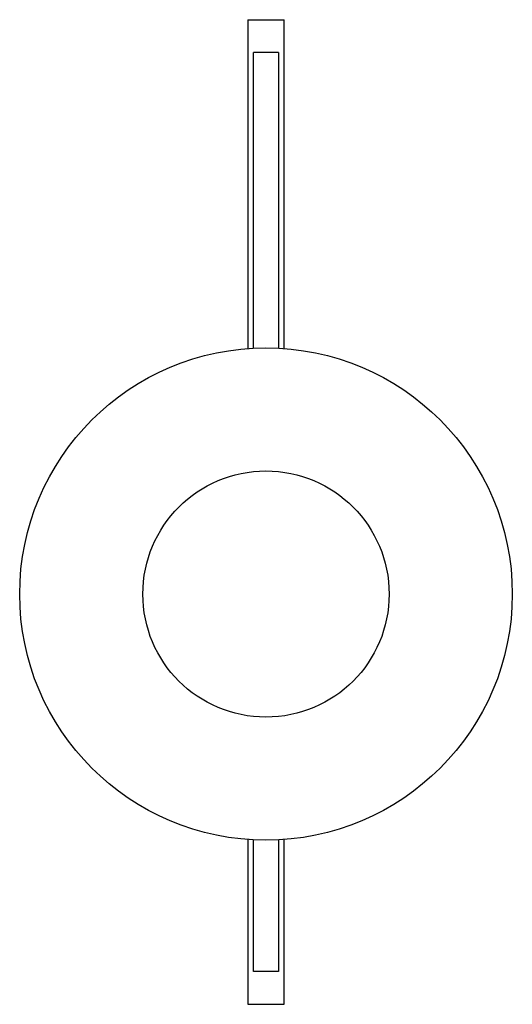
# Paper-space layout '_Posterior' of a CAD drawing. Header units: millimetres. Extents: x -250 to 50, y -296 to 304.
import ezdxf

# ---------------------------------------------------------------- set-up
doc = ezdxf.new("R2010")
doc.units = ezdxf.units.MM

psp = doc.layouts.new('_Posterior')

# ---------------------------------------------------------------- linework, layer by layer
at = {"color": 7, "linetype": 'Continuous', "lineweight": 25}
for p, q in [((-110.99, 304.1), (-110.99, 103.7)), ((-110.99, 304.1), (-88.99, 304.1)), ((-88.99, 103.7), (-88.99, 304.1)), ((-107.54, 103.91), (-107.54, 284.1)), ((-92.44, 284.1), (-107.54, 284.1)), ((-92.44, 284.1), (-92.44, 103.91)), ((-110.99, -195.5), (-110.99, -295.9)), ((-107.54, -275.9), (-107.54, -195.71)), ((-92.44, -195.71), (-92.44, -275.9)), ((-88.99, -295.9), (-88.99, -195.5)), ((-92.44, -275.9), (-107.54, -275.9)), ((-110.99, -295.9), (-88.99, -295.9))]:
    psp.add_line(p, q, dxfattribs=at)
for radius in [150, 75]:
    psp.add_circle((-99.99, -45.9), radius, dxfattribs=at)

doc.saveas('drawing.dxf')
